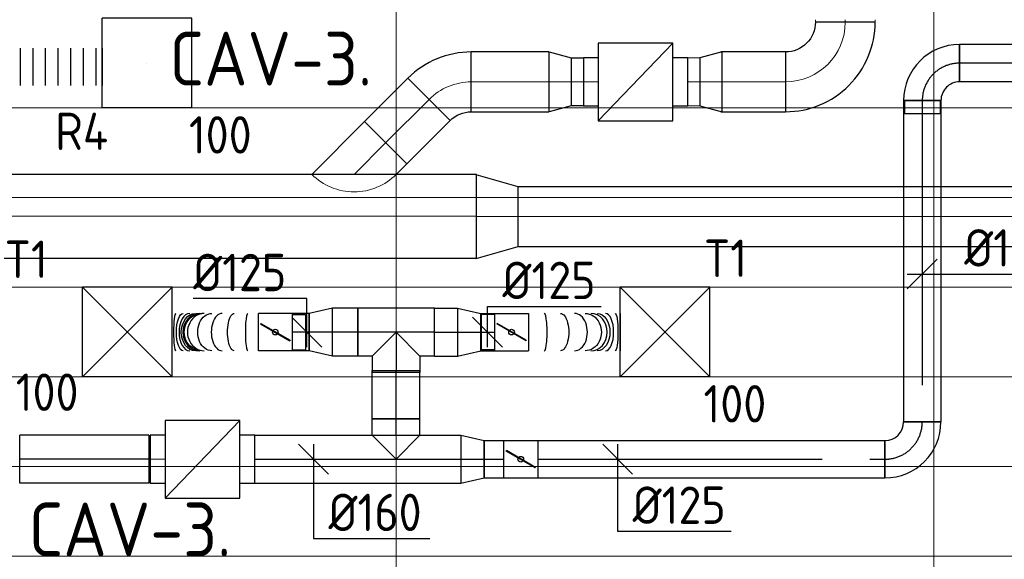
# Model space of a CAD drawing. Header units: millimetres. Extents: x -72412 to 16313, y -1015 to 52998.
# Tile 56 of 64: x -33583 to -30288, y 48719 to 50525. Entities that reach past the tile are written whole.
import ezdxf
from ezdxf.enums import TextEntityAlignment as Align

# ---------------------------------------------------------------- set-up
doc = ezdxf.new("R2010")
doc.units = ezdxf.units.MM
doc.header["$LTSCALE"] = 50
doc.linetypes.add('CENTER2', pattern=[28.575, 19.05, -3.175, 3.175, -3.175])
for name, color, linetype in [('4plfd', 254, 'Continuous'), ('WL570---_RETOUR', 100, 'Continuous'), ('WL570---_RETOUR_RST', 3, 'Continuous'), ('WL570---_RETOUR_RST_HL', 1, 'Continuous'), ('WL570---_TOEVOER', 200, 'Continuous'), ('WL570---_TOEVOER_HL', 1, 'Continuous'), ('WL570---_TOEVOER_RST', 200, 'Continuous'), ('WL570---_TOEVOER_RST_HL', 1, 'Continuous'), ('WM570---_RETOUR', 2, 'Continuous'), ('WM570---_RETOUR_PR', 2, 'Continuous'), ('WM570---_RETOUR_RST_PR', 1, 'Continuous'), ('WM570---_TOEVOER', 2, 'Continuous'), ('WM570---_TOEVOER_PR', 2, 'Continuous'), ('WM570---_TOEVOER_RST_PR', 1, 'Continuous')]:
    doc.layers.add(name, color=color, linetype=linetype)
for name, color, linetype, lineweight in [('WL570---_BESTAAND-HARTLIJN', 161, 'Continuous', 0), ('WL570---_BESTAAND-RETOUR', 140, 'Continuous', 0), ('WL570---_BESTAAND-TOEVOER', 180, 'Continuous', 0)]:
    doc.layers.add(name, color=color, linetype=linetype, lineweight=lineweight)
doc.styles.add('BURO-025', font='ISO96.shx', dxfattribs={"height": 125})
doc.styles.add('MAATVOERING', font='ISO')

# ---------------------------------------------------------------- blocks, each defined once
blk = doc.blocks.new('Groep-44')
at = {"color": 8, "linetype": 'Continuous', "lineweight": 13}
for p, q in [((-73154.9, 48699.1), (-11882.7, 48699.1)), ((-73154.9, 48399.1), (-11882.7, 48399.1)), ((-73154.9, 48399.1), (-11882.7, 48399.1)), ((-73154.9, 48099.1), (-11882.7, 48099.1)), ((-73154.9, 47799.1), (-11882.7, 47799.1)), ((-73154.9, 47499.1), (-11882.7, 47499.1)), ((-73154.9, 47199.1), (-11882.7, 47199.1))]:
    blk.add_line(p, q, dxfattribs=at)
blk = doc.blocks.new('Groep-50')
at = {"color": 8, "linetype": 'Continuous', "lineweight": 13}
for p, q in [((-35054.9, 50199.1), (-35054.9, 42999.1)), ((-35054.9, 50199.1), (-35054.9, 42999.1)), ((-33254.9, 50199.1), (-33254.9, 42999.1)), ((-33254.9, 50199.1), (-33254.9, 42999.1))]:
    blk.add_line(p, q, dxfattribs=at)
at = {"color": 8}
blk.add_blockref('Groep-44', (0, 0), dxfattribs=at)
blk = doc.blocks.new('Block plafond 5e verd')
at = {"layer": '4plfd', "linetype": 'Continuous', "lineweight": 18, "flags": 128}
blk.add_lwpolyline([(36230.8, 28585.7), (36144.1, 28236.5, 0.487434), (37599.9, 26375), (40747.7, 26375), (40593.1, 27325), (37196.5, 27325, -0.487436), (36226, 28566)], format="xyb", close=True, dxfattribs=at)
at = {"layer": '4plfd'}
blk.add_blockref('Groep-50', (73304.9, -19149.1), dxfattribs=at)
blk = doc.blocks.new('KARO')
for p, q in [((1, 0.5), (0, 0.5)), ((0, -0.5), (1, -0.5))]:
    blk.add_line(p, q)
at = {"invisible_edges": 15}
blk.add_3dface([(0, 0.5), (0, -0.5), (1, -0.5), (1, 0.5)], dxfattribs=at)
at = {"layer": 'WL570---_BESTAAND-HARTLIJN'}
blk.add_line((0, 0), (1, 0), dxfattribs=at)
blk = doc.blocks.new('OBO20000090H')
blk.add_lwpolyline([(100, -200, 0.414214), (-200, 100), (-200, -100, -0.414214), (-100, -200)], format="xyb", close=True)
at = {"invisible_edges": 15}
for points in [[(-182.6, -101.5), (-147.9, 95.4), (-200, 100), (-200, -100)], [(-165.8, -106), (-97.4, 81.9), (-147.9, 95.4), (-182.6, -101.5)], [(-150, -113.4), (-50, 59.8), (-97.4, 81.9), (-165.8, -106)], [(-135.7, -123.4), (-7.2, 29.8), (-50, 59.8), (-150, -113.4)], [(-123.4, -135.7), (29.8, -7.2), (-7.2, 29.8), (-135.7, -123.4)], [(-113.4, -150), (59.8, -50), (29.8, -7.2), (-123.4, -135.7)], [(-106, -165.8), (81.9, -97.4), (59.8, -50), (-113.4, -150)], [(-101.5, -182.6), (95.4, -147.9), (81.9, -97.4), (-106, -165.8)], [(-100, -200), (100, -200), (95.4, -147.9), (-101.5, -182.6)]]:
    blk.add_3dface(points, dxfattribs=at)
at = {"layer": 'WL570---_BESTAAND-HARTLIJN'}
blk.add_arc((-200, -200), 200, 0, 90, dxfattribs=at)
blk = doc.blocks.new('OZA2500200045R')
blk.add_lwpolyline([(141.4, 0), (176.8, 35.4), (35.4, 176.8), (-141.4, 0)])
at = {"layer": 'WL570---_BESTAAND-HARTLIJN'}
blk.add_line((0, 0), (106.1, 106.1), dxfattribs=at)
at = {"layer": 'WL570---_BESTAAND-RETOUR'}
blk.add_arc((0, 141.4), 200, 225, 315, dxfattribs=at)
blk = doc.blocks.new('OBO20000045H')
blk.add_lwpolyline([(100, -82.8, 0.198912), (12.1, 129.3), (-129.3, -12.1, -0.198912), (-100, -82.8)], format="xyb", close=True)
at = {"invisible_edges": 15}
for points in [[(-123.4, -18.6), (29.8, 110), (12.1, 129.3), (-129.3, -12.1)], [(-118.1, -25.5), (45.7, 89.2), (29.8, 110), (-123.4, -18.6)], [(-113.4, -32.8), (59.8, 67.2), (45.7, 89.2), (-118.1, -25.5)], [(-109.4, -40.6), (71.9, 43.9), (59.8, 67.2), (-113.4, -32.8)], [(-106, -48.6), (81.9, 19.8), (71.9, 43.9), (-109.4, -40.6)], [(-103.4, -57), (89.8, -5.2), (81.9, 19.8), (-106, -48.6)], [(-101.5, -65.5), (95.4, -30.7), (89.8, -5.2), (-103.4, -57)], [(-100.4, -74.1), (98.9, -56.7), (95.4, -30.7), (-101.5, -65.5)], [(-100, -82.8), (100, -82.8), (98.9, -56.7), (-100.4, -74.1)]]:
    blk.add_3dface(points, dxfattribs=at)
at = {"layer": 'WL570---_BESTAAND-HARTLIJN'}
blk.add_arc((-200, -82.8), 200, 0, 45, dxfattribs=at)
blk = doc.blocks.new('OSV2001600740G')
blk.add_lwpolyline([(0, -100), (74.6, -80), (74.6, 80), (0, 100)], close=True)
at = {"layer": 'WL570---_BESTAAND-HARTLIJN'}
blk.add_line((0, 0), (74.6, 0), dxfattribs=at)
blk = doc.blocks.new('VBX1601600016025000')
blk.add_lwpolyline([(50, -130), (300, -130), (300, 130), (50, 130)], close=True)
for points in [[(50, 80), (0, 80), (0, -80), (50, -80)], [(300, -80), (350, -80), (350, 80), (300, 80)]]:
    blk.add_lwpolyline(points)
at = {"layer": 'WL570---_BESTAAND-HARTLIJN'}
blk.add_line((300, 0), (350, 0), dxfattribs=at)
at = {"layer": 'WL570---_BESTAAND-TOEVOER'}
blk.add_line((50, -130), (300, 130), dxfattribs=at)
blk = doc.blocks.new('OSV28020001400G')
blk.add_lwpolyline([(0, -140), (140, -100), (140, 100), (0, 140)], close=True)
at = {"layer": 'WL570---_BESTAAND-HARTLIJN'}
blk.add_line((0, 0), (140, 0), dxfattribs=at)
blk = doc.blocks.new('*U277')
at = {"color": 0, "ltscale": 10}
for p, q in [((150, 150, -2500), (-150, 150, -2500)), ((-150, -150, -2500), (-150, 150, -2500)), ((150, -150, -2500), (-150, 150, -2500)), ((-150, -150, -2500), (150, 150, -2500)), ((150, -150, -2500), (150, 150, -2500)), ((150, -150, -2500), (-150, -150, -2500))]:
    blk.add_line(p, q, dxfattribs=at)
at = {"layer": 'WL570---_TOEVOER_RST_HL', "linetype": 'CENTER2'}
blk.add_circle((0, 0, -2500), 0.075, dxfattribs=at)
at = {"layer": 'WL570---_TOEVOER_RST', "color": 2, "style": 'BURO-025'}
for tag in ['MC', 'Q']:
    blk.add_attdef(tag, text='', height=125, dxfattribs=at).set_placement((0, 0), align=Align.MIDDLE)
at = {"layer": 'WM570---_TOEVOER_RST_PR', "color": 2, "style": 'BURO-025'}
blk.add_attdef('POSNR', text='', height=125, dxfattribs=at).set_placement((0, 0), align=Align.MIDDLE)
blk = doc.blocks.new('*U398')
at = {"color": 0, "ltscale": 10}
for p, q in [((0, 80), (432.6, 80)), ((0, -80), (0, 80)), ((432.6, 80), (432.6, -80)), ((0, -80), (432.6, -80))]:
    blk.add_line(p, q, dxfattribs=at)
at = {"layer": 'WL570---_TOEVOER_HL', "linetype": 'CENTER2'}
blk.add_line((0, 0), (432.6, 0), dxfattribs=at)
at = {"layer": 'WM570---_TOEVOER_PR', "color": 2, "style": 'BURO-025'}
blk.add_attdef('POSNR', text='', height=125, dxfattribs=at).set_placement((0, 0), align=Align.MIDDLE)
blk = doc.blocks.new('*U399')
at = {"color": 0, "ltscale": 10}
for p, q in [((-80, 80, -2700), (-80, 134.9, -2700)), ((-80, 134.9, -2700), (80, 134.9, -2700)), ((80, 80, -2700), (80, 134.9, -2700)), ((-128.3, 80, -2700), (-80, 80, -2700)), ((-128.3, 80, -2700), (-128.3, -80, -2700)), ((-80, 80, -2700), (0, 0, -2700)), ((80, 80, -2700), (0, 0, -2700)), ((80, 80, -2700), (128.3, 80, -2700)), ((128.3, 80, -2700), (128.3, -80, -2700)), ((-128.3, -80, -2700), (128.3, -80, -2700))]:
    blk.add_line(p, q, dxfattribs=at)
at = {"layer": 'WL570---_TOEVOER_HL', "linetype": 'CENTER2'}
for p, q in [((0, 0, -2700), (0, 134.9, -2700)), ((-128.3, 0, -2700), (128.3, 0, -2700))]:
    blk.add_line(p, q, dxfattribs=at)
at = {"layer": 'WM570---_TOEVOER_PR', "color": 2, "style": 'BURO-025'}
blk.add_attdef('POSNR', text='', height=125, dxfattribs=at).set_placement((0, 0), align=Align.MIDDLE)
blk = doc.blocks.new('*U400')
at = {"color": 0, "ltscale": 10}
for p, q in [((0, 80, -2700), (76.8, 80, -2700)), ((0, -80, -2700), (0, 80, -2700)), ((76.8, 80, -2700), (76.8, -80, -2700)), ((0, -80, -2700), (76.8, -80, -2700))]:
    blk.add_line(p, q, dxfattribs=at)
at = {"layer": 'WL570---_TOEVOER_HL', "linetype": 'CENTER2'}
blk.add_line((0, 0, -2700), (76.8, 0, -2700), dxfattribs=at)
at = {"layer": 'WM570---_TOEVOER_PR', "color": 2, "style": 'BURO-025'}
blk.add_attdef('POSNR', text='', height=125, dxfattribs=at).set_placement((0, 0), align=Align.MIDDLE)
blk = doc.blocks.new('*U401')
at = {"color": 0, "ltscale": 10}
for p, q in [((0, 80, -2700), (78.2, 62.5, -2700)), ((0, 80, -2700), (0, -80, -2700)), ((78.2, 62.5, -2700), (78.2, -62.5, -2700)), ((0, -80, -2700), (78.2, -62.5, -2700))]:
    blk.add_line(p, q, dxfattribs=at)
at = {"layer": 'WL570---_TOEVOER_HL', "linetype": 'CENTER2'}
blk.add_line((0, 0, -2700), (78.2, 0, -2700), dxfattribs=at)
for centre in [(0, 0, -2700), (78.2, 0, -2700)]:
    blk.add_circle(centre, 0.075, dxfattribs=at)
at = {"layer": 'WM570---_TOEVOER_PR', "color": 2, "style": 'BURO-025'}
blk.add_attdef('POSNR', text='', height=125, dxfattribs=at).set_placement((0, 0), align=Align.MIDDLE)
blk = doc.blocks.new('*U402')
at = {"color": 0, "ltscale": 10}
for p, q in [((0, 62.5, -2700), (46.8, 62.5, -2700)), ((0, -62.5, -2700), (0, 62.5, -2700)), ((0, -62.5, -2700), (46.8, -62.5, -2700))]:
    blk.add_line(p, q, dxfattribs=at)
at = {"layer": 'WL570---_TOEVOER_HL', "linetype": 'CENTER2'}
blk.add_line((0, 0, -2700), (46.8, 0, -2700), dxfattribs=at)
at = {"layer": 'WM570---_TOEVOER_PR', "color": 2, "style": 'BURO-025'}
blk.add_attdef('POSNR', text='', height=125, dxfattribs=at).set_placement((0, 0), align=Align.MIDDLE)
blk = doc.blocks.new('*U403')
at = {"color": 0, "ltscale": 10}
for p, q in [((0, 80, -2700), (84.1, 80, -2700)), ((0, -80, -2700), (0, 80, -2700)), ((84.1, 80, -2700), (84.1, -80, -2700)), ((0, -80, -2700), (84.1, -80, -2700))]:
    blk.add_line(p, q, dxfattribs=at)
at = {"layer": 'WL570---_TOEVOER_HL', "linetype": 'CENTER2'}
blk.add_line((0, 0, -2700), (84.1, 0, -2700), dxfattribs=at)
at = {"layer": 'WM570---_TOEVOER_PR', "color": 2, "style": 'BURO-025'}
blk.add_attdef('POSNR', text='', height=125, dxfattribs=at).set_placement((0, 0), align=Align.MIDDLE)
blk = doc.blocks.new('*U404')
at = {"color": 0, "ltscale": 10}
for p, q in [((0, 80, -2700), (78.2, 62.5, -2700)), ((0, 80, -2700), (0, -80, -2700)), ((78.2, 62.5, -2700), (78.2, -62.5, -2700)), ((0, -80, -2700), (78.2, -62.5, -2700))]:
    blk.add_line(p, q, dxfattribs=at)
at = {"layer": 'WL570---_TOEVOER_HL', "linetype": 'CENTER2'}
blk.add_line((0, 0, -2700), (78.2, 0, -2700), dxfattribs=at)
for centre in [(0, 0, -2700), (78.2, 0, -2700)]:
    blk.add_circle(centre, 0.075, dxfattribs=at)
at = {"layer": 'WM570---_TOEVOER_PR', "color": 2, "style": 'BURO-025'}
blk.add_attdef('POSNR', text='', height=125, dxfattribs=at).set_placement((0, 0), align=Align.MIDDLE)
blk = doc.blocks.new('*U405')
at = {"color": 0, "ltscale": 10}
for p, q in [((0, 62.5, -2700), (57, 62.5, -2700)), ((0, -62.5, -2700), (0, 62.5, -2700)), ((0, -62.5, -2700), (57, -62.5, -2700))]:
    blk.add_line(p, q, dxfattribs=at)
at = {"layer": 'WL570---_TOEVOER_HL', "linetype": 'CENTER2'}
blk.add_line((0, 0, -2700), (57, 0, -2700), dxfattribs=at)
at = {"layer": 'WM570---_TOEVOER_PR', "color": 2, "style": 'BURO-025'}
blk.add_attdef('POSNR', text='', height=125, dxfattribs=at).set_placement((0, 0), align=Align.MIDDLE)
blk = doc.blocks.new('*U406')
at = {"ltscale": 10}
for p, q in [((-56.5, 59.4, -2700), (-100.8, 59.4, -2700)), ((-100.8, -59.4, -2700), (-100.8, 59.4, -2700)), ((-56.5, 62.5, -2700), (56.5, 62.5, -2700)), ((-56.5, -62.5, -2700), (-56.5, 62.5, -2700)), ((56.5, 62.5, -2700), (56.5, -62.5, -2700)), ((-49.4, 27.3, -2700), (-48.4, 29.1, -2700)), ((48.4, -29.1, -2700), (-49.4, 27.3, -2700)), ((49.4, -27.3, -2700), (-48.4, 29.1, -2700)), ((48.4, -29.1, -2700), (49.4, -27.3, -2700)), ((-56.5, -59.4, -2700), (-100.8, -59.4, -2700)), ((-56.5, -62.5, -2700), (56.5, -62.5, -2700))]:
    blk.add_line(p, q, dxfattribs=at)
blk.add_circle((0, 0, -2700), 9.41, dxfattribs=at)
at = {"layer": 'WL570---_TOEVOER', "color": 2, "style": 'BURO-025'}
blk.add_attdef('I', text='', height=125, dxfattribs=at).set_placement((0, 0), align=Align.MIDDLE)
at = {"layer": 'WM570---_TOEVOER_PR', "color": 2, "style": 'BURO-025'}
blk.add_attdef('POSNR', text='', height=125, dxfattribs=at).set_placement((0, 0), align=Align.MIDDLE)
blk = doc.blocks.new('*U407')
at = {"color": 0, "ltscale": 10}
for p, q in [((0, 62.5, -2700), (0, -62.5, -2700)), ((307, 62.5, -2700), (307, -62.5, -2700))]:
    blk.add_line(p, q, dxfattribs=at)
for centre, major_axis, ratio, start_param, end_param in [((53.1, 0, -2700), (0, -62.5), 0.151688, 0, 3.141593), ((154.3, 0, -2700), (0, -62.5), 0.691434, 0, 3.141593), ((208.9, 0, -2700), (0, 62.5), 0.879244, 3.141593, 6.283185), ((257.7, 0, -2700), (0, 62.5), 0.441418, 3.141593, 6.283185)]:
    blk.add_ellipse(centre, major_axis=major_axis, ratio=ratio, start_param=start_param, end_param=end_param, dxfattribs=at)
at = {"color": 0, "ltscale": 10, "extrusion": (0, 0, -1)}
for centre, major_axis, ratio, start_param, end_param in [((107.4, 0, -2700), (0, 62.5), 0.441418, 0, 3.141593), ((189.5, 0, -2700), (0, 62.5), 0.879244, 0, 3.141593), ((229.8, 0, -2700), (0, -62.5), 0.691434, 3.141593, 6.283185), ((290.1, 0, -2700), (0, -62.5), 0.151688, 3.141593, 6.283185)]:
    blk.add_ellipse(centre, major_axis=major_axis, ratio=ratio, start_param=start_param, end_param=end_param, dxfattribs=at)
at = {"layer": 'WM570---_TOEVOER_PR', "color": 2, "style": 'BURO-025'}
blk.add_attdef('POSNR', text='', height=125, dxfattribs=at).set_placement((0, 0), align=Align.MIDDLE)
blk = doc.blocks.new('*U408')
at = {"ltscale": 10}
for p, q in [((-56.5, 59.4, -2700), (-100.8, 59.4, -2700)), ((-100.8, -59.4, -2700), (-100.8, 59.4, -2700)), ((-56.5, 62.5, -2700), (56.4, 62.5, -2700)), ((-56.5, -62.5, -2700), (-56.5, 62.5, -2700)), ((56.4, 62.5, -2700), (56.4, -62.5, -2700)), ((-49.4, 27.3, -2700), (-48.4, 29.1, -2700)), ((48.4, -29.1, -2700), (-49.4, 27.3, -2700)), ((49.4, -27.3, -2700), (-48.4, 29.1, -2700)), ((48.4, -29.1, -2700), (49.4, -27.3, -2700)), ((-56.5, -59.4, -2700), (-100.8, -59.4, -2700)), ((-56.5, -62.5, -2700), (56.4, -62.5, -2700))]:
    blk.add_line(p, q, dxfattribs=at)
blk.add_circle((0, 0, -2700), 9.41, dxfattribs=at)
at = {"layer": 'WL570---_TOEVOER', "color": 2, "style": 'BURO-025'}
blk.add_attdef('I', text='', height=125, dxfattribs=at).set_placement((0, 0), align=Align.MIDDLE)
at = {"layer": 'WM570---_TOEVOER_PR', "color": 2, "style": 'BURO-025'}
blk.add_attdef('POSNR', text='', height=125, dxfattribs=at).set_placement((0, 0), align=Align.MIDDLE)
blk = doc.blocks.new('*U409')
at = {"color": 0, "ltscale": 10}
for p, q in [((0, 62.5, -2700), (0, -62.5, -2700)), ((289.4, 62.5, -2700), (289.4, -62.5, -2700))]:
    blk.add_line(p, q, dxfattribs=at)
for centre, major_axis, ratio, start_param, end_param in [((36.2, 0, -2700), (0, -62.5), 0.122981, 0, 3.141593), ((121.7, 0, -2700), (0, -62.5), 0.578698, 0, 3.141593), ((181.6, 0, -2700), (0, -62.5), 0.898516, 0, 3.141593), ((196.8, 0, -2700), (0, 62.5), 0.898516, 3.141593, 6.283185), ((229.7, 0, -2700), (0, 62.5), 0.578698, 3.141593, 6.283185), ((276.7, 0, -2700), (0, 62.5), 0.122981, 3.141593, 6.283185)]:
    blk.add_ellipse(centre, major_axis=major_axis, ratio=ratio, start_param=start_param, end_param=end_param, dxfattribs=at)
at = {"color": 0, "ltscale": 10, "extrusion": (0, 0, -1)}
for centre, major_axis, ratio, start_param, end_param in [((81, 0, -2700), (0, 62.5), 0.361615, 0, 3.141593), ((155.9, 0, -2700), (0, 62.5), 0.761292, 0, 3.141593), ((189.5, 0, -2700), (0, 62.5), 0.940354, 0, 3.141593), ((210.9, 0, -2700), (0, -62.5), 0.761292, 3.141593, 6.283185), ((252.1, 0, -2700), (0, -62.5), 0.361615, 3.141593, 6.283185)]:
    blk.add_ellipse(centre, major_axis=major_axis, ratio=ratio, start_param=start_param, end_param=end_param, dxfattribs=at)
at = {"layer": 'WM570---_TOEVOER_PR', "color": 2, "style": 'BURO-025'}
blk.add_attdef('POSNR', text='', height=125, dxfattribs=at).set_placement((0, 0), align=Align.MIDDLE)
blk = doc.blocks.new('*U410')
at = {"color": 0, "ltscale": 10}
for p, q in [((0, 80, -2700), (162, 80, -2700)), ((0, -80, -2700), (0, 80, -2700)), ((162, 80, -2700), (162, -80, -2700)), ((0, -80, -2700), (162, -80, -2700))]:
    blk.add_line(p, q, dxfattribs=at)
at = {"layer": 'WL570---_TOEVOER_HL', "linetype": 'CENTER2'}
blk.add_line((0, 0, -2700), (162, 0, -2700), dxfattribs=at)
at = {"layer": 'WM570---_TOEVOER_PR', "color": 2, "style": 'BURO-025'}
blk.add_attdef('POSNR', text='', height=125, dxfattribs=at).set_placement((0, 0), align=Align.MIDDLE)
blk = doc.blocks.new('*U411')
at = {"color": 0, "ltscale": 10}
for p, q in [((0, 80, -2700), (-80, 0, -2700)), ((0, 80, -2700), (54.9, 80, -2700)), ((54.9, 80, -2700), (54.9, -80, -2700)), ((0, -80, -2700), (-80, 0, -2700)), ((0, -80, -2700), (54.9, -80, -2700))]:
    blk.add_line(p, q, dxfattribs=at)
at = {"layer": 'WL570---_TOEVOER_HL', "linetype": 'CENTER2'}
blk.add_line((0, 0, -2700), (54.9, 0, -2700), dxfattribs=at)
at = {"layer": 'WM570---_TOEVOER_PR', "color": 2, "style": 'BURO-025'}
blk.add_attdef('POSNR', text='', height=125, dxfattribs=at).set_placement((0, 0), align=Align.MIDDLE)
blk = doc.blocks.new('*U412')
at = {"color": 0, "ltscale": 10}
for p, q in [((0, 80, -2700), (689.6, 80, -2700)), ((0, -80, -2700), (0, 80, -2700)), ((689.6, 80, -2700), (689.6, -80, -2700)), ((0, -80, -2700), (689.6, -80, -2700))]:
    blk.add_line(p, q, dxfattribs=at)
at = {"layer": 'WL570---_TOEVOER_HL', "linetype": 'CENTER2'}
blk.add_line((0, 0, -2700), (689.6, 0, -2700), dxfattribs=at)
at = {"layer": 'WM570---_TOEVOER_PR', "color": 2, "style": 'BURO-025'}
blk.add_attdef('POSNR', text='', height=125, dxfattribs=at).set_placement((0, 0), align=Align.MIDDLE)
blk = doc.blocks.new('*U413')
at = {"color": 0, "ltscale": 10}
for p, q in [((0, 62.5, -2700), (1075.2, 62.5, -2700)), ((0, -62.5, -2700), (0, 62.5, -2700)), ((1075.2, 62.5, -2700), (1075.2, -62.5, -2700)), ((0, -62.5, -2700), (1075.2, -62.5, -2700))]:
    blk.add_line(p, q, dxfattribs=at)
at = {"layer": 'WL570---_TOEVOER_HL', "linetype": 'CENTER2'}
blk.add_line((0, 0, -2700), (1075.2, 0, -2700), dxfattribs=at)
at = {"layer": 'WM570---_TOEVOER_PR', "color": 2, "style": 'BURO-025'}
blk.add_attdef('POSNR', text='', height=125, dxfattribs=at).set_placement((0, 0), align=Align.MIDDLE)
blk = doc.blocks.new('*U414')
at = {"color": 0, "ltscale": 10}
for p, q in [((-125, -62.5, -2700), (-125, 62.5, -2700)), ((62.5, -125, -2700), (-62.5, -125, -2700))]:
    blk.add_line(p, q, dxfattribs=at)
for radius in [187.5, 62.5]:
    blk.add_arc((-125, -125, -2700), radius, 0, 90, dxfattribs=at)
at = {"layer": 'WL570---_TOEVOER_HL', "linetype": 'CENTER2'}
blk.add_arc((-125, -125, -2700), 125, 0, 90, dxfattribs=at)
at = {"layer": 'WM570---_TOEVOER_PR', "color": 2, "style": 'BURO-025'}
blk.add_attdef('POSNR', text='', height=125, dxfattribs=at).set_placement((0, 0), align=Align.MIDDLE)
blk = doc.blocks.new('*U415')
at = {"color": 0, "ltscale": 10}
for p, q in [((0, 62.5, -2700), (66.3, 62.5, -2700)), ((0, -62.5, -2700), (0, 62.5, -2700)), ((0, -62.5, -2700), (66.3, -62.5, -2700))]:
    blk.add_line(p, q, dxfattribs=at)
at = {"layer": 'WL570---_TOEVOER_HL', "linetype": 'CENTER2'}
blk.add_line((0, 0, -2700), (66.3, 0, -2700), dxfattribs=at)
at = {"layer": 'WM570---_TOEVOER_PR', "color": 2, "style": 'BURO-025'}
blk.add_attdef('POSNR', text='', height=125, dxfattribs=at).set_placement((0, 0), align=Align.MIDDLE)
blk = doc.blocks.new('*U416')
at = {"color": 0, "ltscale": 10}
for p, q in [((0, 80, -2700), (78.2, 62.5, -2700)), ((0, 80, -2700), (0, -80, -2700)), ((78.2, 62.5, -2700), (78.2, -62.5, -2700)), ((0, -80, -2700), (78.2, -62.5, -2700))]:
    blk.add_line(p, q, dxfattribs=at)
at = {"layer": 'WL570---_TOEVOER_HL', "linetype": 'CENTER2'}
blk.add_line((0, 0, -2700), (78.2, 0, -2700), dxfattribs=at)
for centre in [(0, 0, -2700), (78.2, 0, -2700)]:
    blk.add_circle(centre, 0.075, dxfattribs=at)
at = {"layer": 'WM570---_TOEVOER_PR', "color": 2, "style": 'BURO-025'}
blk.add_attdef('POSNR', text='', height=125, dxfattribs=at).set_placement((0, 0), align=Align.MIDDLE)
blk = doc.blocks.new('*U417')
at = {"ltscale": 10}
for p, q in [((-56.5, 62.5, -2700), (56.5, 62.5, -2700)), ((-56.5, -62.5, -2700), (-56.5, 62.5, -2700)), ((56.5, 62.5, -2700), (56.5, -62.5, -2700)), ((-49.4, 27.3, -2700), (-48.4, 29.1, -2700)), ((48.4, -29.1, -2700), (-49.4, 27.3, -2700)), ((49.4, -27.3, -2700), (-48.4, 29.1, -2700)), ((48.4, -29.1, -2700), (49.4, -27.3, -2700)), ((-56.5, -62.5, -2700), (56.5, -62.5, -2700))]:
    blk.add_line(p, q, dxfattribs=at)
blk.add_circle((0, 0, -2700), 9.41, dxfattribs=at)
at = {"layer": 'WL570---_TOEVOER', "color": 2, "style": 'BURO-025'}
blk.add_attdef('I', text='', height=125, dxfattribs=at).set_placement((0, 0), align=Align.MIDDLE)
at = {"layer": 'WM570---_TOEVOER_PR', "color": 2, "style": 'BURO-025'}
blk.add_attdef('POSNR', text='', height=125, dxfattribs=at).set_placement((0, 0), align=Align.MIDDLE)
blk = doc.blocks.new('*U418')
at = {"color": 0, "ltscale": 10}
for p, q in [((0, 62.5, -2700), (1162.2, 62.5, -2700)), ((1162.2, 62.5, -2700), (1162.2, -62.5, -2700)), ((0, -62.5, -2700), (1162.2, -62.5, -2700))]:
    blk.add_line(p, q, dxfattribs=at)
at = {"layer": 'WL570---_TOEVOER_HL', "linetype": 'CENTER2'}
blk.add_line((0, 0, -2700), (1162.2, 0, -2700), dxfattribs=at)
at = {"layer": 'WM570---_TOEVOER_PR', "color": 2, "style": 'BURO-025'}
blk.add_attdef('POSNR', text='', height=125, dxfattribs=at).set_placement((0, 0), align=Align.MIDDLE)
blk = doc.blocks.new('*U419')
at = {"layer": 'WM570---_TOEVOER', "color": 0, "ltscale": 10}
for p, q in [((50, -50), (-50, 50)), ((0, 50), (0, -241.2)), ((0, -241.2), (380.4, -241.2))]:
    blk.add_line(p, q, dxfattribs=at)
at = {"layer": 'WM570---_TOEVOER', "color": 0, "style": 'BURO-025'}
blk.add_text('%%c125', height=125, dxfattribs=at).set_placement((50, -216.2))
blk = doc.blocks.new('*U420')
at = {"layer": 'WM570---_TOEVOER', "color": 0, "ltscale": 10}
for p, q in [((50, -50), (-50, 50)), ((0, 50), (0, -265.4)), ((0, -265.4), (389.3, -265.4))]:
    blk.add_line(p, q, dxfattribs=at)
at = {"layer": 'WM570---_TOEVOER', "color": 0, "style": 'BURO-025'}
blk.add_text('%%c160', height=125, dxfattribs=at).set_placement((50, -240.4))
blk = doc.blocks.new('*U421')
at = {"layer": 'WM570---_TOEVOER', "color": 0, "ltscale": 10}
for p, q in [((-50, -50), (50, 50)), ((-50, 0), (470.6, 0))]:
    blk.add_line(p, q, dxfattribs=at)
at = {"layer": 'WM570---_TOEVOER', "color": 0, "style": 'BURO-025'}
blk.add_text('%%c125', height=125, dxfattribs=at).set_placement((140.2, 25))
blk = doc.blocks.new('*U422')
at = {"layer": 'WM570---_TOEVOER', "color": 0, "ltscale": 10}
for p, q in [((0, 85.7), (380.4, 85.7)), ((0, -50), (0, 85.7)), ((50, -50), (-50, 50))]:
    blk.add_line(p, q, dxfattribs=at)
at = {"layer": 'WM570---_TOEVOER', "color": 0, "style": 'BURO-025'}
blk.add_text('%%c125', height=125, dxfattribs=at).set_placement((50, 110.7))
blk = doc.blocks.new('*U423')
at = {"layer": 'WM570---_TOEVOER', "color": 0, "ltscale": 10}
for p, q in [((0, 112.1), (-380.4, 112.1)), ((0, -50), (0, 112.1)), ((50, -50), (-50, 50))]:
    blk.add_line(p, q, dxfattribs=at)
at = {"layer": 'WM570---_TOEVOER', "color": 0, "style": 'BURO-025'}
blk.add_text('%%c125', height=125, dxfattribs=at).set_placement((-380.4, 137.1))
blk = doc.blocks.new('*U424')
at = {"color": 0, "ltscale": 10}
for p, q in [((-59.375, 125, -2700), (-59.375, 169.3, -2700)), ((-59.375, 169.3, -2700), (59.375, 169.3, -2700)), ((59.375, 125, -2700), (59.375, 169.3, -2700)), ((-62.5, 125, -2700), (62.5, 125, -2700)), ((-59.375, 125, -2700), (59.375, 125, -2700)), ((-125, -62.5, -2700), (-125, 62.5, -2700))]:
    blk.add_line(p, q, dxfattribs=at)
for radius, end in [(62.5, 0), (187.5, 360)]:
    blk.add_arc((-125, 125, -2700), radius, 270, end, dxfattribs=at)
at = {"layer": 'WL570---_TOEVOER_HL', "linetype": 'CENTER2'}
blk.add_arc((-125, 125, -2700), 125, 270, 0, dxfattribs=at)
at = {"layer": 'WM570---_TOEVOER_PR', "color": 2, "style": 'BURO-025'}
blk.add_attdef('POSNR', text='', height=125, dxfattribs=at).set_placement((0, 0), align=Align.MIDDLE)
blk = doc.blocks.new('*U425')
at = {"color": 0, "ltscale": 10}
for p, q in [((0, 62.5, -2700), (831.4, 62.5, -2700)), ((0, -62.5, -2700), (0, 62.5, -2700)), ((831.4, 62.5, -2700), (831.4, -62.5, -2700)), ((0, -62.5, -2700), (831.4, -62.5, -2700))]:
    blk.add_line(p, q, dxfattribs=at)
at = {"layer": 'WL570---_TOEVOER_HL', "linetype": 'CENTER2'}
blk.add_line((0, 0, -2700), (831.4, 0, -2700), dxfattribs=at)
at = {"layer": 'WM570---_TOEVOER_PR', "color": 2, "style": 'BURO-025'}
blk.add_attdef('POSNR', text='', height=125, dxfattribs=at).set_placement((0, 0), align=Align.MIDDLE)
blk = doc.blocks.new('*U518')
at = {"color": 0, "ltscale": 10}
for p, q in [((150, 150, -150), (-150, 150, -150)), ((-150, -150, -150), (-150, 150, -150)), ((150, -150, -150), (150, 150, -150)), ((150, -150, -150), (-150, -150, -150))]:
    blk.add_line(p, q, dxfattribs=at)
at = {"layer": 'WL570---_RETOUR_RST_HL', "linetype": 'CENTER2'}
blk.add_circle((0, 0, -150), 0.075, dxfattribs=at)
at = {"layer": 'WL570---_RETOUR_RST', "color": 2, "style": 'BURO-025'}
for tag in ['MC', 'Q']:
    blk.add_attdef(tag, text='', height=125, dxfattribs=at).set_placement((0, 0), align=Align.MIDDLE)
at = {"layer": 'WM570---_RETOUR_RST_PR', "color": 2, "style": 'BURO-025'}
blk.add_attdef('POSNR', text='', height=125, dxfattribs=at).set_placement((0, 0), align=Align.MIDDLE)
blk = doc.blocks.new('*U520')
at = {"color": 0, "ltscale": 10}
for p, q in [((0, 62.5), (0, -62.5)), ((21.1, 62.5), (21.1, -62.5)), ((63.4, 62.5), (63.4, -62.5)), ((105.6, 62.5), (105.6, -62.5)), ((147.8, 62.5), (147.8, -62.5)), ((190.1, 62.5), (190.1, -62.5)), ((232.3, 62.5), (232.3, -62.5)), ((274.6, 62.5), (274.6, -62.5)), ((316.8, 62.5), (316.8, -62.5)), ((359, 62.5), (359, -62.5)), ((401.3, 62.5), (401.3, -62.5)), ((443.5, 62.5), (443.5, -62.5)), ((485.8, 62.5), (485.8, -62.5)), ((528, 62.5), (528, -62.5)), ((570.3, 62.5), (570.3, -62.5)), ((612.5, 62.5), (612.5, -62.5)), ((654.7, 62.5), (654.7, -62.5)), ((697, 62.5), (697, -62.5)), ((739.2, 62.5), (739.2, -62.5)), ((781.5, 62.5), (781.5, -62.5)), ((823.7, 62.5), (823.7, -62.5)), ((865.9, 62.5), (865.9, -62.5)), ((908.2, 62.5), (908.2, -62.5)), ((950.4, 62.5), (950.4, -62.5)), ((992.7, 62.5), (992.7, -62.5)), ((1034.9, 62.5), (1034.9, -62.5)), ((1056, 62.5), (1056, -62.5))]:
    blk.add_line(p, q, dxfattribs=at)
at = {"layer": 'WM570---_RETOUR_PR', "color": 2, "style": 'BURO-025'}
blk.add_attdef('POSNR', text='', height=125, dxfattribs=at).set_placement((0, 0), align=Align.MIDDLE)

msp = doc.modelspace()

# ---------------------------------------------------------------- block references
at = {"layer": 'WL570---_BESTAAND-RETOUR'}
for p, xscale, yscale, zscale, rotation in [((-30820.2, 50516.5), 8.033562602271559, 200, 200, 90.00000000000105), ((-31306.7, 50316.5), 41.65426006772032, 160, 160, 180.000000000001)]:
    msp.add_blockref('KARO', p, dxfattribs=dict(at, xscale=xscale, yscale=yscale, zscale=zscale, rotation=rotation))
at = {"layer": 'WL570---_RETOUR'}
ref = msp.add_blockref('*U518', (-33157.5, 50379.1, 150), dxfattribs=at)
ref.add_attrib('POSNR', 'R4', dxfattribs={"layer": 'WM570---_RETOUR_RST_PR', "color": 2, "height": 125, "style": 'BURO-025'}).set_placement((-33376, 50151.4), align=Align.MIDDLE)
ref.add_attrib('Q', '100', dxfattribs={"layer": 'WL570---_RETOUR_RST', "color": 2, "height": 125, "style": 'BURO-025'}).set_placement((-32912, 50139.1), align=Align.MIDDLE)
for name, p, rotation in [('OBO20000090H', (-30820.2, 50316.5), 270.000000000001), ('VBX1601600016025000', (-31346.9, 50316.5), 179.9999999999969), ('OBO20000045H', (-32154.8, 50316.5), 90.000000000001), ('OSV2001600740G', (-31232, 50316.5), 180.000000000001)]:
    msp.add_blockref(name, p, dxfattribs=dict(at, rotation=rotation))
for name, p in [('*U520', (-34363.5, 50367.1)), ('OZA2500200045R', (-32464.3, 50007.1)), ('OSV28020001400G', (-32055.4, 49865.8))]:
    msp.add_blockref(name, p, dxfattribs=at)
for p, xscale, yscale, zscale in [((-32072, 50316.5), 260.1472937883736, 200, 200), ((-31236.5, 50316.5), 216.2812768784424, 200, 200), ((-39031.2, 49867.1), 6976.346296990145, 280, 280), ((-31915.4, 49865.8), 3124.98964401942, 200, 200)]:
    msp.add_blockref('KARO', p, dxfattribs=dict(at, xscale=xscale, yscale=yscale, zscale=zscale))
at = {"layer": 'WL570---_RETOUR', "xscale": -1, "rotation": 180}
msp.add_blockref('OSV2001600740G', (-31811.8, 50316.5), dxfattribs=at)
at = {"layer": 'WL570---_RETOUR'}
for p, xscale, yscale, zscale, rotation in [((-31737.2, 50316.5), -41.65426006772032, 160, 160, 180), ((-32358.2, 50113.1), 204.7525613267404, 200, 200, 45.00000000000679)]:
    msp.add_blockref('KARO', p, dxfattribs=dict(at, xscale=xscale, yscale=yscale, zscale=zscale, rotation=rotation))
at = {"layer": 'WL570---_TOEVOER'}
for name, p in [('Block plafond 5e verd', (-70573.6, 20679.1)), ('*U400', (-32195.3, 49479.1, 2700)), ('*U401', (-32118.6, 49479.1, 2700)), ('*U402', (-32040.4, 49479.1, 2700)), ('*U406', (-31937.1, 49479.1, 2700)), ('*U407', (-31880.7, 49479.1, 2700)), ('*U412', (-32796.8, 49053.9, 2700)), ('*U416', (-32107.1, 49053.9, 2700)), ('*U415', (-32028.9, 49053.9, 2700)), ('*U417', (-31906.2, 49053.9, 2700)), ('*U418', (-31849.7, 49053.9, 2700))]:
    msp.add_blockref(name, p, dxfattribs=at)
for name, p, rotation in [('*U424', (-30562.5, 50379.1, 2700), 180), ('*U425', (-29606.1, 50379.1, 2700), 180), ('*U413', (-30562.5, 50254.1, 2700), 270), ('*U409', (-32784.2, 49479.1, 2700), 180), ('*U408', (-32727.8, 49479.1, 2700), 180), ('*U405', (-32614.3, 49479.1, 2700), 180), ('*U404', (-32536.1, 49479.1, 2700), 180), ('*U403', (-32451.9, 49479.1, 2700), 180), ('*U399', (-32323.6, 49479.1, 2700), 180), ('*U410', (-32323.6, 49188.8, 2700), 90), ('VBX1601600016025000', (-32796.8, 49053.9), 179.9999999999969), ('*U411', (-32323.6, 49133.9, 2700), 90), ('*U414', (-30562.5, 49053.9, 2700), 270), ('*U398', (-33150.8, 49053.9), 180)]:
    msp.add_blockref(name, p, dxfattribs=dict(at, rotation=rotation))
ref = msp.add_blockref('*U277', (-33223.6, 49479.1, 2500), dxfattribs=at)
ref.add_attrib('Q', '100', (-33596.5, 49215.7), dxfattribs={"layer": 'WL570---_TOEVOER_RST', "color": 2, "height": 125, "style": 'BURO-025'})
ref.add_attrib('MC', 'T1', (-33634.1, 49660.5), dxfattribs={"layer": 'WL570---_TOEVOER_RST', "color": 2, "height": 125, "style": 'BURO-025'})
ref = msp.add_blockref('*U277', (-31423.6, 49479.1, 2500), dxfattribs=at)
ref.add_attrib('Q', '100', (-31294.7, 49176.9), dxfattribs={"layer": 'WL570---_TOEVOER_RST', "color": 2, "height": 125, "style": 'BURO-025'})
ref.add_attrib('MC', 'T1', (-31293.5, 49663.8), dxfattribs={"layer": 'WL570---_TOEVOER_RST', "color": 2, "height": 125, "style": 'BURO-025'})
at = {"layer": 'WM570---_TOEVOER'}
for name, p in [('*U421', (-30562.5, 49673.5, 2700)), ('*U423', (-32622.4, 49479.1, 2700)), ('*U422', (-32017.7, 49479.1, 2700)), ('*U420', (-32599.9, 49053.9, 2700)), ('*U419', (-31582.1, 49053.9, 2700))]:
    msp.add_blockref(name, p, dxfattribs=at)

# ---------------------------------------------------------------- texts
at = {"layer": 'WM570---_RETOUR', "style": 'MAATVOERING'}
msp.add_text('CAV-3.', height=180, dxfattribs=at).set_placement((-33082.3, 50304.2))
at = {"layer": 'WM570---_TOEVOER', "style": 'MAATVOERING'}
msp.add_text('CAV-3.', height=180, dxfattribs=at).set_placement((-33553.5, 48729.1))

doc.saveas('drawing.dxf')
